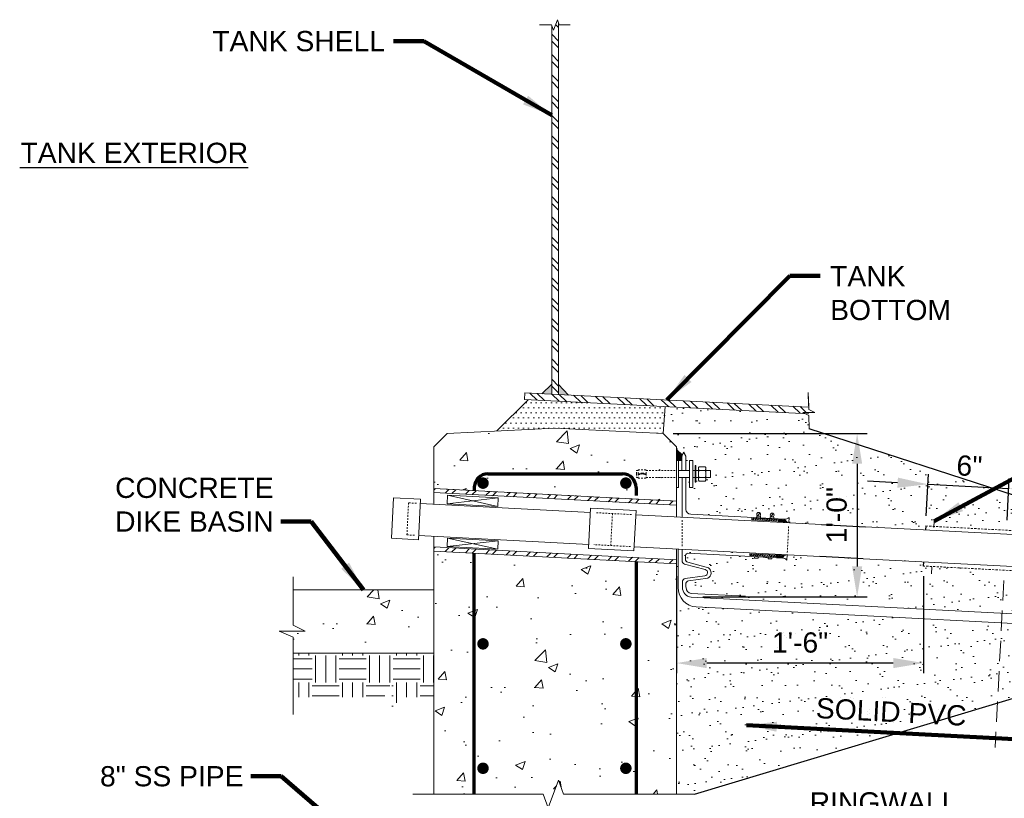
# Model space of a CAD drawing. Header units: inches. Extents: x -617 to 0, y -88 to 191.
# Tile 9 of 10: x -145 to -72, y 125 to 183. Entities that reach past the tile are written whole.
import ezdxf

# ---------------------------------------------------------------- set-up
doc = ezdxf.new("R2010")
doc.units = ezdxf.units.IN
doc.header["$MEASUREMENT"] = 0
for name, pattern in [('( Dashed )', [9, 6, -3]), ('HIDDEN', [0.19685, 0.15748, -0.03937]), ('HIDDEN2', [0.1875, 0.125, -0.0625])]:
    doc.linetypes.add(name, pattern=pattern)
doc.layers.get('DefPoints').update_dxf_attribs({"lineweight": 0})
for name, color, linetype, lineweight in [('G-ANNO-DIMS', 2, 'Continuous', 0), ('G-ANNO-MASK', 1, 'Continuous', 0), ('G-ANNO-NOTE', 4, 'Continuous', 30), ('G-ANNO-PATT', 250, 'Continuous', 0), ('G-GRID-COOR', 2, 'Continuous', 13), ('M-DETL-LGHT', 3, 'Continuous', 0), ('M-DETL-MEDM', 5, 'Continuous', 0), ('M-DETL-MLGT', 2, 'Continuous', 0), ('M-DETL-XLGT', 1, 'Continuous', 0), ('S-REIN-RBAR', 1, 'Continuous', 70), ('X-DETL-XLGT', 1, 'Continuous', 0)]:
    doc.layers.add(name, color=color, linetype=linetype, lineweight=lineweight)
doc.layers.add('G-ANNO-NPLT', color=1, linetype='Continuous', lineweight=0, plot=False)
doc.styles.add("AEC_AC_05ArchDims-CC_1_1'", font='arial.ttf', dxfattribs={"height": 1.5})
doc.styles.add("AEC_AC_44Text-LeftTop_1_1'", font='arial.ttf', dxfattribs={"height": 1.5})
doc.dimstyles.new("AEC_AC_05_Arch-Dims_1_1'", dxfattribs={"dimtxt": 1.5, "dimasz": 2.25, "dimexe": 0.75, "dimexo": 0.75, "dimgap": 0.75, "dimtad": 1, "dimdec": 4, "dimzin": 15, "dimdsep": 46, "dimlunit": 4, "dimtxsty": "AEC_AC_05ArchDims-CC_1_1'", "dimcen": 0.09, "dimclrd": 256, "dimclre": 256, "dimazin": 2, "dimtfac": 0.7, "dimtdec": 4, "dimtix": 1, "dimtmove": 1, "dimatfit": 3, "dimfxl": 1, "dimfrac": 1, "dimtolj": 1, "dimtzin": 15, "dimlwd": 30, "dimlwe": 30, "dimarcsym": 0})
doc.dimstyles.new("AEC_AC_44_Notes_1_1'", dxfattribs={"dimtxt": 1.5, "dimasz": 2.25, "dimexe": 0.75, "dimexo": 0.75, "dimgap": 0.75, "dimtad": 1, "dimjust": 1, "dimdec": 3, "dimzin": 15, "dimdsep": 46, "dimlunit": 5, "dimtxsty": "AEC_AC_44Text-LeftTop_1_1'", "dimcen": 0.09, "dimclrd": 256, "dimclre": 256, "dimazin": 2, "dimtfac": 0.7, "dimtdec": 3, "dimtmove": 1, "dimatfit": 1, "dimfxl": 1, "dimfrac": 1, "dimtolj": 1, "dimtzin": 15, "dimlwd": 30, "dimlwe": 30, "dimarcsym": 0})

# ---------------------------------------------------------------- blocks, each defined once
blk = doc.blocks.new('*D128')
at = {"layer": 'DefPoints', "color": 0, "transparency": 16777216}
for p in [(-71.663, 148.083), (-77.817, 145.303), (-71.825, 144.989)]:
    blk.add_point(p, dxfattribs=at)
at = {"layer": 'G-ANNO-DIMS', "lineweight": 30, "transparency": 16777216}
for p, q in [((-77.777, 146.052), (-77.615, 149.146)), ((-79.901, 148.515), (-82.148, 148.633)), ((-77.655, 148.397), (-71.663, 148.083)), ((-71.786, 145.738), (-71.623, 148.832)), ((-69.416, 147.966), (-67.169, 147.848))]:
    blk.add_line(p, q, dxfattribs=at)
at = {"layer": 'G-ANNO-DIMS', "transparency": 16777216}
for points in [[(-79.882, 148.89), (-79.921, 148.141), (-77.655, 148.397)], [(-69.396, 148.34), (-69.435, 147.591), (-71.663, 148.083)]]:
    blk.add_solid(points, dxfattribs=at)
at = {"layer": 'G-ANNO-DIMS', "color": 0, "lineweight": 30, "transparency": 16777216, "insert": (-74.579, 149.754), "char_height": 1.5, "attachment_point": 5, "rotation": 356.99955, "style": "AEC_AC_05ArchDims-CC_1_1'"}
blk.add_mtext('\\A1;6"', dxfattribs=at)
blk = doc.blocks.new('*D129')
at = {"layer": 'DefPoints', "color": 0, "transparency": 16777216}
for p in [(-96.31, 142.334), (-77.972, 142.334), (-96.31, 135.136)]:
    blk.add_point(p, dxfattribs=at)
at = {"layer": 'G-ANNO-DIMS', "lineweight": 30, "transparency": 16777216}
for p, q in [((-96.31, 141.584), (-96.31, 134.386)), ((-77.972, 141.584), (-77.972, 134.386)), ((-80.222, 135.136), (-94.06, 135.136))]:
    blk.add_line(p, q, dxfattribs=at)
at = {"layer": 'G-ANNO-DIMS', "transparency": 16777216}
for points in [[(-94.06, 135.511), (-94.06, 134.761), (-96.31, 135.136)], [(-80.222, 135.511), (-80.222, 134.761), (-77.972, 135.136)]]:
    blk.add_solid(points, dxfattribs=at)
at = {"layer": 'G-ANNO-DIMS', "color": 0, "lineweight": 30, "transparency": 16777216, "insert": (-87.141, 136.651), "char_height": 1.5, "attachment_point": 5, "style": "AEC_AC_05ArchDims-CC_1_1'"}
blk.add_mtext('\\A1;1\'-6"', dxfattribs=at)
blk = doc.blocks.new('*D130')
at = {"layer": 'DefPoints', "color": 0, "transparency": 16777216}
for p in [(-97.309, 152.165), (-95.108, 140.052), (-82.907, 140.052)]:
    blk.add_point(p, dxfattribs=at)
at = {"layer": 'G-ANNO-DIMS', "lineweight": 30, "transparency": 16777216}
for p, q in [((-96.559, 152.165), (-82.157, 152.165)), ((-82.907, 149.915), (-82.907, 142.302)), ((-94.358, 140.052), (-82.157, 140.052))]:
    blk.add_line(p, q, dxfattribs=at)
at = {"layer": 'G-ANNO-DIMS', "transparency": 16777216}
for points in [[(-83.282, 149.915), (-82.532, 149.915), (-82.907, 152.165)], [(-83.282, 142.302), (-82.532, 142.302), (-82.907, 140.052)]]:
    blk.add_solid(points, dxfattribs=at)
at = {"layer": 'G-ANNO-DIMS', "color": 0, "lineweight": 30, "transparency": 16777216, "insert": (-84.423, 146.109), "char_height": 1.5, "attachment_point": 5, "rotation": 90, "style": "AEC_AC_05ArchDims-CC_1_1'"}
blk.add_mtext('\\A1;1\'-0"', dxfattribs=at)

msp = doc.modelspace()

# ---------------------------------------------------------------- hatches: boundary and pattern name
at = {"layer": 'G-ANNO-PATT'}
h = msp.add_hatch(dxfattribs=at)
h.set_pattern_fill('ANSI32', color=256, style=0, pattern_type=2)
h.set_pattern_definition([(135, (-4544.0063, -4560.7235), (-0.75286508, -0.75286508), []), (135, (-4544.0063, -4560.2216), (-0.75286508, -0.75286508), [])])
h.paths.add_polyline_path([(-105.06035, 182.60682), (-105.15065, 182.85492), (-105.4319, 182.08219), (-105.56035, 182.4351), (-105.57135, 155.07752), (-105.07135, 155.05252)])
h = msp.add_hatch(color=256, dxfattribs=at)
h.paths.add_polyline_path([(-104.31035, 155.01447), (-105.06035, 155.05197), (-105.06035, 155.8029)])
h.paths.add_polyline_path([(-105.56035, 155.07697), (-106.31035, 155.11447), (-105.56035, 155.8279)])
h = msp.add_hatch(dxfattribs=at)
h.set_pattern_fill('ANSI32', color=256, style=0, pattern_type=2)
h.set_pattern_definition([(136.285795, (-4435.9926, -4659.2754), (-0.73578161, -0.7695694), []), (136.285795, (-4436.0038, -4658.7736), (-0.73578161, -0.7695694), [])])
h.paths.add_polyline_path([(-107.59612, 154.68228), (-86.80781, 153.64287), (-86.94613, 153.70813), (-86.04651, 153.72832), (-86.50137, 153.94333), (-86.50543, 154.12422), (-107.57135, 155.17752)])
h = msp.add_hatch(dxfattribs=at)
h.set_pattern_fill('DOTS', color=256, pattern_type=2)
h.set_pattern_definition([(0, (-3895.34252, -3900.05906), (0.1875, 0.375), [0, -0.375])])
h.paths.add_polyline_path([(-97.14896, 154.15993), (-107.32207, 154.66858), (-109.6412, 152.34945), (-105.31534, 152.56575), (-97.30931, 152.16545)])
at = {"layer": 'G-ANNO-PATT', "lineweight": 13}
h = msp.add_hatch(dxfattribs=at)
h.set_pattern_fill('AR-SAND', color=256, style=0, pattern_type=2)
h.set_pattern_definition([(37.5, (-89.4554, 149.3357), (-0.06299, 1.92682), [0, -1.52, 0, -1.7, 0, -1.625]), (7.5, (-89.4554, 149.3357), (1.76978, 2.82215), [0, -0.82, 0, -1.37, 0, -0.525]), (327.5, (-90.6854, 149.3357), (3.11414, 0.00566), [0, -0.5, 0, -1.8, 0, -2.35]), (317.5, (-90.6854, 149.3357), (3.00613, 0.87768), [0, -0.25, 0, -1.18, 0, -1.35])])
h.paths.add_polyline_path([(-88.31347, 145.81005, 0.19891237), (-87.95273, 145.93779), (-87.97363, 145.53876), (-85.55174, 145.41192), (-82.29374, 145.23877), (-77.83251, 145.00336), (-77.81671, 145.30295), (-77.22303, 145.27179), (-61.64747, 144.45448), (-86.46904, 152.50287), (-86.49128, 153.49352), (-86.80781, 153.64287), (-97.14896, 154.15993), (-97.30931, 152.16545), (-96.30931, 151.16545), (-96.30933, 150.97964), (-96.30933, 150.97871), (-95.87407, 150.54345, -0.06666245), (-95.76531, 150.78562), (-95.62464, 150.48625), (-95.62464, 149.42956), (-95.35055, 149.42956), (-95.35055, 150.16545), (-95.08644, 150.16545), (-95.08644, 149.42956), (-94.9317, 149.42956), (-94.9317, 149.78823), (-94.86326, 149.78823), (-94.86326, 149.42956), (-94.68717, 149.42956), (-94.68717, 149.5564, -0.2444041), (-94.62121, 149.69369), (-94.1928, 149.69369, -0.23624493), (-94.12676, 149.5615), (-94.12602, 149.5615), (-94.12602, 149.42956), (-93.78712, 149.42956), (-93.78712, 148.9011), (-94.12602, 148.9011), (-94.12602, 148.76916), (-94.12676, 148.76916, -0.2361156), (-94.1928, 148.63705), (-94.62121, 148.63705, -0.24440403), (-94.68717, 148.77433), (-94.68717, 148.9011), (-94.86326, 148.9011), (-94.86326, 148.54243), (-94.9317, 148.54243), (-94.9317, 148.9011), (-95.08644, 148.9011), (-95.08644, 148.16545), (-95.35055, 148.16545), (-95.35055, 148.9011), (-95.62464, 148.9011), (-95.62464, 146.52426, 0.33673655), (-95.2552, 146.17442), (-90.3623, 145.91759), (-90.36227, 145.91815), (-90.35979, 145.96553), (-90.3598, 145.96553), (-90.35622, 146.03379), (-90.28663, 146.03014), (-90.28562, 146.04928, -7.52721483), (-90.21589, 146.02644), (-90.07557, 146.01908), (-90.07914, 145.95082), (-90.08162, 145.90345), (-90.08165, 145.90286), (-89.36368, 145.86517), (-89.36364, 145.86585), (-89.36116, 145.91318), (-89.36117, 145.91318), (-89.35759, 145.98145), (-89.288, 145.9778), (-89.28699, 145.99693, -7.52721483), (-89.21726, 145.97409), (-89.07694, 145.96674), (-89.08051, 145.89847), (-89.08299, 145.85115), (-89.08303, 145.85044), (-88.72404, 145.8316)])
at = {"layer": 'G-ANNO-PATT'}
h = msp.add_hatch(dxfattribs=at)
h.set_pattern_fill('AR-CONC', color=256, style=0, pattern_type=2)
h.set_pattern_definition([(50, (-105.215, 149.543), (7.1726, -0.6275), [0.75, -8.25]), (355, (-105.215, 149.543), (-1.3875, 7.522), [0.6, -6.6]), (100.45, (-104.617, 149.491), (5.785, 6.8944), [0.6374, -7.0114]), (46.18, (-105.215, 151.543), (10.6724, -1.655), [1.125, -12.375]), (96.64, (-104.325, 151.405), (9.347, 9.741), [0.956, -10.517]), (351.18, (-105.215, 151.543), (9.347, 9.741), [0.9, -9.9]), (21, (-104.215, 151.043), (5.969, -4.0262), [0.75, -8.25]), (326, (-104.215, 151.043), (2.433, 7.2515), [0.6, -6.6]), (71.45, (-103.7174, 150.708), (8.4022, 3.2253), [0.6374, -7.0114]), (37.5, (-105.2148, 149.5432), (0.1216, 3.32894), [0, -6.52, 0, -6.7, 0, -6.625]), (7.5, (-105.215, 149.543), (2.6307, 3.9441), [0, -3.82, 0, -6.37, 0, -2.525]), (327.5, (-107.4448, 149.5432), (5.3382, -0.22555), [0, -2.5, 0, -7.8, 0, -10.35]), (317.5, (-108.445, 149.543), (5.8319, 1.001), [0, -3.25, 0, -5.18, 0, -7.35])])
h.paths.add_polyline_path([(-96.31026, 150.97964), (-96.30933, 150.97964), (-96.30931, 151.16545), (-97.30931, 152.16545), (-105.31534, 152.56575), (-109.6412, 152.34945), (-113.31534, 152.16575), (-114.31035, 151.17073), (-114.31035, 148.07904), (-96.31035, 147.13556), (-96.30974, 147.13556), (-96.30963, 148.16545), (-96.31035, 148.16545), (-96.31035, 148.45932), (-96.31035, 148.9011), (-98.55462, 148.9011), (-98.55462, 148.85171), (-99.14893, 148.85171), (-99.14893, 148.9011), (-99.28111, 148.9011), (-99.28111, 149.16545), (-99.28111, 149.42956), (-99.14893, 149.42956), (-99.14893, 149.47895), (-98.55462, 149.47895), (-98.55462, 149.42956), (-96.31035, 149.42956), (-96.31035, 149.87134), (-96.31035, 150.16545), (-96.30941, 150.16545), (-96.30933, 150.97871)])
h = msp.add_hatch(dxfattribs=at)
h.set_pattern_fill('AR-CONC', color=256, style=0, pattern_type=2)
h.set_pattern_definition([(50, (-106.8166, 133.3114), (7.1726, -0.6275), [0.75, -8.25]), (355, (-106.8166, 133.3114), (-1.3875, 7.522), [0.6, -6.6]), (100.45, (-106.219, 133.259), (5.785, 6.8944), [0.6374, -7.0114]), (46.184, (-106.8166, 135.311), (10.6724, -1.655), [1.125, -12.375]), (96.636, (-105.927, 135.173), (9.3466, 9.741), [0.956, -10.517]), (351.18, (-106.817, 135.311), (9.347, 9.741), [0.9, -9.9]), (21, (-105.8166, 134.8114), (5.969, -4.0262), [0.75, -8.25]), (326, (-105.8166, 134.8114), (2.433, 7.2515), [0.6, -6.6]), (71.45, (-105.319, 134.476), (8.4022, 3.2253), [0.6374, -7.0114]), (37.5, (-106.8166, 133.3114), (0.1216, 3.32894), [0, -6.52, 0, -6.7, 0, -6.625]), (7.5, (-106.8166, 133.3114), (2.6307, 3.9441), [0, -3.82, 0, -6.37, 0, -2.525]), (327.5, (-109.0466, 133.3114), (5.33822, -0.22555), [0, -2.5, 0, -7.8, 0, -10.35]), (317.5, (-110.0466, 133.3114), (5.8319, 1.001), [0, -3.25, 0, -5.18, 0, -7.35])])
h.paths.add_polyline_path([(-96.31696, 142.50393), (-114.31035, 143.44569), (-114.31035, 143.29454), (-114.31035, 140.56575), (-114.31035, 135.86826), (-114.31035, 125.42052), (-106.19665, 125.42052), (-105.82165, 124.39022), (-105.07165, 126.45083), (-104.69665, 125.42052), (-96.31035, 125.42052), (-96.31023, 135.68319), (-96.31035, 135.68319), (-96.31035, 141.58223), (-96.31035, 142.06915), (-96.3103, 142.06915), (-96.31025, 142.50393)])
at = {"layer": 'G-ANNO-PATT', "lineweight": 13}
h = msp.add_hatch(dxfattribs=at)
h.set_pattern_fill('AR-SAND', color=256, style=0, pattern_type=2)
h.set_pattern_definition([(37.5, (-85.993, 132.5584), (-0.06299, 1.92682), [0, -1.52, 0, -1.7, 0, -1.625]), (7.5, (-85.993, 132.5584), (1.76978, 2.82215), [0, -0.82, 0, -1.37, 0, -0.525]), (327.5, (-87.223, 132.5584), (3.11414, 0.00566), [0, -0.5, 0, -1.8, 0, -2.35]), (317.5, (-87.223, 132.5584), (3.00613, 0.87768), [0, -0.25, 0, -1.18, 0, -1.35])])
h.paths.add_polyline_path([(-94.85192, 139.29465, -0.40060533), (-96.17615, 140.7471), (-96.17615, 143.58967), (-96.31012, 143.59669), (-96.31013, 143.59645), (-96.31014, 142.80434), (-96.31014, 142.50393), (-96.31015, 142.06915), (-96.31015, 141.58223), (-96.31023, 135.68319), (-96.31035, 125.42052), (-94.98112, 125.42052), (-59.73268, 136.02174), (-59.73268, 137.46749)])
h = msp.add_hatch(dxfattribs=at)
h.set_pattern_fill('AR-SAND', color=256, style=0, pattern_type=2)
h.set_pattern_definition([(37.5, (-84.3317, 141.118), (-0.06299, 1.92682), [0, -1.52, 0, -1.7, 0, -1.625]), (7.5, (-84.3317, 141.118), (1.76978, 2.82215), [0, -0.82, 0, -1.37, 0, -0.525]), (327.5, (-85.5617, 141.118), (3.11414, 0.00566), [0, -0.5, 0, -1.8, 0, -2.35]), (317.5, (-85.5617, 141.118), (3.00613, 0.87768), [0, -0.25, 0, -1.18, 0, -1.35])])
h.paths.add_polyline_path([(-95.89017, 142.70848, 0.31704265), (-95.72132, 142.47507), (-94.17329, 142.07519, -0.76843588), (-94.20713, 141.59324), (-95.66855, 141.40668, 0.36296514), (-95.87124, 141.15814), (-95.86638, 140.76031, 0.39117239), (-95.22053, 140.01898), (-59.73268, 138.17655), (-59.73268, 138.31221), (-60.63253, 138.76174), (-58.83283, 138.76174), (-59.73268, 139.21206), (-59.73268, 141.17978), (-61.67889, 141.4797), (-77.35895, 142.30158), (-77.97236, 142.33374), (-77.95649, 142.63518), (-82.46065, 142.87227), (-85.67662, 143.03955), (-88.09788, 143.16641), (-88.11885, 142.76606, 0.17799146), (-88.42403, 142.92707), (-88.46434, 142.92919), (-88.87491, 142.95083), (-88.87484, 142.95233), (-88.87165, 143.011), (-90.86879, 143.11568), (-90.86225, 143.24051), (-88.86499, 143.13582), (-88.86487, 143.13582), (-88.86168, 143.19449), (-88.86106, 143.2064), (-95.90075, 143.57524)])
h.paths.add_polyline_path([(-90.5132, 143.03649), (-90.51316, 143.03716), (-90.23252, 143.02237), (-90.23255, 143.02179), (-90.23488, 142.97722), (-90.23488, 142.97722), (-90.23846, 142.90895), (-90.37878, 142.91631), (-90.51911, 142.92366), (-90.51553, 142.99193)], flags=16)
h.paths.add_polyline_path([(-89.2339, 142.96974), (-89.23392, 142.96948), (-89.23983, 142.85661), (-89.38015, 142.86396), (-89.52048, 142.87132), (-89.51457, 142.98418), (-89.51455, 142.98453)], flags=16)
at = {"layer": 'G-ANNO-PATT'}
h = msp.add_hatch(dxfattribs=at)
h.set_pattern_fill('AR-CONC', color=256, style=0, pattern_type=2)
h.set_pattern_definition([(50, (-119.2755, 138.031), (7.1726, -0.6275), [0.75, -8.25]), (355, (-119.2755, 138.031), (-1.3875, 7.522), [0.6, -6.6]), (100.45, (-118.678, 137.9785), (5.785, 6.8944), [0.6374, -7.0114]), (46.18, (-119.2755, 140.031), (10.672, -1.655), [1.125, -12.375]), (96.64, (-118.386, 139.893), (9.347, 9.741), [0.956, -10.517]), (351.18, (-119.276, 140.031), (9.347, 9.741), [0.9, -9.9]), (21, (-118.2755, 139.531), (5.969, -4.026), [0.75, -8.25]), (326, (-118.2755, 139.531), (2.433, 7.2515), [0.6, -6.6]), (71.45, (-117.778, 139.195), (8.402, 3.2253), [0.6374, -7.0114]), (37.5, (-119.2755, 138.0308), (0.1216, 3.3289), [0, -6.52, 0, -6.7, 0, -6.625]), (7.5, (-119.2755, 138.0308), (2.6307, 3.9441), [0, -3.82, 0, -6.37, 0, -2.525]), (327.5, (-121.5055, 138.0308), (5.3382, -0.22555), [0, -2.5, 0, -7.8, 0, -10.35]), (317.5, (-122.5055, 138.0308), (5.8319, 1.001), [0, -3.25, 0, -5.18, 0, -7.35])])
h.paths.add_polyline_path([(-114.31035, 140.56575), (-124.75027, 140.56575), (-124.75027, 137.94852), (-123.85042, 137.49819), (-125.79172, 137.49819), (-124.75027, 137.04867), (-124.75027, 135.86826), (-114.31035, 135.86826)])
h = msp.add_hatch(dxfattribs=at)
h.set_pattern_fill('EARTH', color=256, style=0, pattern_type=2)
h.set_pattern_definition([(0, (-3895.3465, -3900.063), (2.000004, 2.000004), [2.000004, -2.000004]), (0, (-3895.3465, -3899.313), (2.000004, 2.000004), [2.000004, -2.000004]), (0, (-3895.3465, -3898.563), (2.000004, 2.000004), [2.000004, -2.000004]), (90, (-3895.0965, -3898.313), (-2.000004, 2.000004), [2.000004, -2.000004]), (90, (-3894.3465, -3898.313), (-2.000004, 2.000004), [2.000004, -2.000004]), (90, (-3893.5965, -3898.313), (-2.000004, 2.000004), [2.000004, -2.000004])])
h.paths.add_polyline_path([(-118.00108, 132.60257), (-117.43817, 133.72738), (-117.43817, 131.47776), (-116.87626, 132.60257), (-114.31035, 132.60257), (-114.31035, 135.86826), (-124.75027, 135.86826), (-124.75027, 132.60257)])
at = {"layer": 'M-DETL-MLGT'}
h = msp.add_hatch(dxfattribs=at)
h.set_pattern_fill('ANSI32', color=256, pattern_type=2)
h.set_pattern_definition([(45, (-2654.6882, -3174.4789), (-0.79549513, 0.79549513), []), (45, (-2654.1579, -3174.4789), (-0.79549513, 0.79549513), [])])
h.paths.add_polyline_path([(-114.31035, 148.07904), (-96.44816, 147.14278), (-96.44816, 147.14855)])
at = {"layer": 'M-DETL-XLGT'}
h = msp.add_hatch(dxfattribs=at)
h.set_pattern_fill('ANSI32', color=256, pattern_type=2)
h.set_pattern_definition([(45, (-2654.5783, -3168.1759), (-0.79549513, 0.79549513), []), (45, (-2654.048, -3168.1759), (-0.79549513, 0.79549513), [])])
h.paths.add_polyline_path([(-114.31035, 148.07837), (-114.31035, 147.77796), (-96.31035, 146.84306), (-96.31035, 147.14347)])
h = msp.add_hatch(dxfattribs=at)
h.set_pattern_fill('ANSI31', color=256, pattern_type=2)
h.set_pattern_definition([(45, (-3895.34646, -3900.06299), (-0.0883883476, 0.0883883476), [])])
h.paths.add_polyline_path([(-90.72415, 145.882), (-90.73069, 145.75717), (-88.73343, 145.65248), (-88.72689, 145.77731)])
h.paths.add_polyline_path([(-90.86225, 143.24051), (-90.86879, 143.11568), (-88.87165, 143.011), (-88.86826, 143.07341), (-88.86499, 143.13582)])
h = msp.add_hatch(dxfattribs=at)
h.set_pattern_fill('AR-SAND', color=256, pattern_type=2)
h.set_pattern_definition([(34.4995, (-2690.522457, -3055.506592), (0.00064518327, 0.03276715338), [0, -0.0258, 0, -0.02892, 0, -0.0276]), (4.49955, (-2690.522457, -3055.50659), (0.03255623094, 0.04633588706), [0, -0.01392, 0, -0.02328, 0, -0.00888]), (324.5, (-2690.546457, -3055.505392), (0.05287289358, -0.002674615), [0, -0.00852, 0, -0.0306, 0, -0.03996]), (314.5, (-2690.546457, -3055.50539), (0.05181499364, 0.0122254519), [0, -0.0042, 0, -0.02004, 0, -0.02292])])
h.paths.add_polyline_path([(-88.31347, 145.81005), (-88.72405, 145.83157), (-88.73657, 145.58358), (-88.07968, 145.5504)])
h = msp.add_hatch(dxfattribs=at)
h.set_pattern_fill('ANSI32', color=256, pattern_type=2)
h.set_pattern_definition([(45, (-2654.5849, -3172.5118), (-0.79549513, 0.79549513), []), (45, (-2654.0546, -3172.5118), (-0.79549513, 0.79549513), [])])
h.paths.add_polyline_path([(-114.31035, 143.74611), (-114.31035, 143.44569), (-96.31696, 142.50393), (-96.31696, 142.81155)])
h = msp.add_hatch(dxfattribs=at)
h.set_pattern_fill('AR-SAND', color=256, pattern_type=2)
h.set_pattern_definition([(34.4995, (-2690.618457, -3057.162592), (0.00064518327, 0.03276715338), [0, -0.0258, 0, -0.02892, 0, -0.0276]), (4.49955, (-2690.618457, -3057.16259), (0.03255623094, 0.04633588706), [0, -0.01392, 0, -0.02328, 0, -0.00888]), (324.5, (-2690.630457, -3057.161392), (0.05287289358, -0.002674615), [0, -0.00852, 0, -0.0306, 0, -0.03996]), (314.5, (-2690.630457, -3057.16139), (0.05181499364, 0.0122254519), [0, -0.0042, 0, -0.02004, 0, -0.02292])])
h.paths.add_polyline_path([(-88.46425, 142.93081), (-88.87484, 142.95233), (-88.86168, 143.19449), (-88.20818, 143.16137)])
at = {"layer": 'X-DETL-XLGT'}
msp.add_hatch(color=256, dxfattribs=at).paths.add_polyline_path([(-95.87407, 150.54345), (-96.31026, 150.97964), (-96.31026, 150.16845), (-96.16971, 150.16845), (-95.91554, 150.16845), (-95.91554, 150.25847, -0.07237239)])
msp.add_hatch(color=256, dxfattribs=at).paths.add_polyline_path([(-95.87407, 150.54345), (-96.31026, 150.97964), (-96.31026, 150.16845), (-96.16971, 150.16845), (-95.91554, 150.16845), (-95.91554, 150.25847, -0.07237239)])

# ---------------------------------------------------------------- linework, layer by layer
at = {"layer": 'G-ANNO-MASK'}
for p, q in [((-86.52945, 155.19442), (-86.50759, 154.22046)), ((-86.52323, 154.9173), (-86.50137, 153.94333)), ((-86.04651, 153.72832), (-86.94613, 153.70813)), ((-86.94613, 153.70813), (-86.49128, 153.49352)), ((-86.50137, 153.94333), (-86.04651, 153.72832)), ((-86.49128, 153.49352), (-86.46904, 152.50287)), ((-124.75027, 141.54186), (-124.75027, 137.94852)), ((-125.79172, 137.49819), (-124.75027, 137.04867)), ((-123.85042, 137.49819), (-125.79172, 137.49819)), ((-125.79172, 137.49819), (-124.75027, 137.04867)), ((-123.85042, 137.49819), (-125.79172, 137.49819)), ((-124.75027, 137.94852), (-123.85042, 137.49819)), ((-124.75027, 137.94852), (-123.85042, 137.49819)), ((-124.75027, 137.04867), (-124.75027, 131.32061))]:
    msp.add_line(p, q, dxfattribs=at)
at = {"layer": 'G-ANNO-MASK', "flags": 128}
msp.add_lwpolyline([(-106.46256, 182.46856), (-105.57253, 182.46856), (-105.4319, 182.08219), (-105.15065, 182.85492), (-105.01003, 182.46856), (-104.20919, 182.46856)], dxfattribs=at)
at = {"layer": 'G-ANNO-MASK', "linetype": 'Continuous', "flags": 128}
msp.add_lwpolyline([(-115.87639, 125.42052), (-106.19665, 125.42052), (-105.82165, 124.39022), (-105.07165, 126.45083), (-104.69665, 125.42052), (-94.98112, 125.42052)], dxfattribs=at)
at = {"layer": 'G-ANNO-NOTE'}
msp.add_line((-145.04092, 171.88419), (-128.07892, 171.88419), dxfattribs=at)
at = {"layer": 'G-ANNO-NPLT', "linetype": 'Continuous', "lineweight": 30}
for p, q in [((-61.64747, 144.45448), (-86.46904, 152.50287)), ((-95.62464, 150.48625), (-95.76531, 150.78562)), ((-85.55174, 145.41192), (-82.29374, 145.23877)), ((-77.81671, 145.30295), (-77.83251, 145.00336)), ((-82.46065, 142.87227), (-85.67662, 143.03955)), ((-77.97236, 142.33374), (-77.95649, 142.63518)), ((-94.98112, 125.42052), (-59.73268, 136.02174))]:
    msp.add_line(p, q, dxfattribs=at)
at = {"layer": 'G-GRID-COOR', "linetype": '( Dashed )', "ltscale": 0.25}
msp.add_line((-72.01984, 141.2707), (-72.66911, 128.88376), dxfattribs=at)
at = {"layer": 'M-DETL-LGHT'}
for p, q in [((-96.31035, 150.16545), (-96.16875, 150.16545)), ((-96.31035, 150.16545), (-96.31035, 148.16545)), ((-96.31035, 148.45932), (-96.31035, 149.87134)), ((-96.31035, 148.45932), (-96.31035, 149.87134)), ((-96.16875, 148.16545), (-96.16875, 150.16545)), ((-95.35055, 150.16545), (-95.08644, 150.16545)), ((-95.35055, 150.16545), (-95.35055, 148.16545)), ((-95.08644, 148.16545), (-95.08644, 150.16545)), ((-94.9317, 149.78823), (-94.86326, 149.78823)), ((-94.9317, 148.54243), (-94.9317, 149.78823)), ((-94.86326, 148.54243), (-94.86326, 149.78823)), ((-95.35055, 149.42956), (-96.16875, 149.42956)), ((-95.08644, 149.42956), (-94.9317, 149.42956)), ((-94.86326, 149.42956), (-94.68717, 149.42956)), ((-94.68717, 149.16545), (-94.68717, 149.5615)), ((-94.68717, 149.16545), (-94.68717, 148.76916)), ((-94.62132, 149.69367), (-94.19281, 149.69367)), ((-94.62132, 149.42956), (-94.19281, 149.42956)), ((-94.12602, 149.16545), (-94.12602, 149.5615)), ((-94.12602, 149.42956), (-93.78712, 149.42956)), ((-94.12602, 149.16545), (-94.12602, 148.76916)), ((-93.78712, 149.42956), (-93.78712, 148.9011)), ((-95.35055, 148.9011), (-96.16875, 148.9011)), ((-95.08644, 148.9011), (-94.9317, 148.9011)), ((-94.9317, 148.54243), (-94.86326, 148.54243)), ((-94.86326, 148.9011), (-94.68717, 148.9011)), ((-94.62132, 148.9011), (-94.19281, 148.9011)), ((-94.62132, 148.63698), (-94.19281, 148.63698)), ((-94.12602, 148.9011), (-93.78712, 148.9011)), ((-96.31035, 147.13556), (-114.31035, 148.07904)), ((-96.31035, 146.83515), (-114.31035, 147.77863)), ((-113.30168, 147.58244), (-113.33481, 146.95032)), ((-109.53717, 147.37916), (-113.30168, 147.58244)), ((-96.31035, 148.16545), (-96.16875, 148.16545)), ((-95.35055, 148.16545), (-95.08644, 148.16545)), ((-102.69653, 146.30987), (-115.32036, 146.97103)), ((-113.33481, 146.95032), (-109.57, 146.75299)), ((-109.57031, 146.74705), (-109.53717, 147.37916)), ((-85.55174, 145.41192), (-99.32614, 146.13335)), ((-90.13145, 146.28425), (-90.28562, 146.04928)), ((-89.13282, 146.23191), (-89.28699, 145.99693)), ((-90.72415, 145.882), (-90.73069, 145.75717)), ((-90.73069, 145.75717), (-88.73343, 145.65248)), ((-88.72689, 145.77731), (-90.72415, 145.882)), ((-90.35622, 146.03379), (-90.36227, 145.91815)), ((-90.35622, 146.03379), (-90.3598, 145.96553)), ((-90.21589, 146.02644), (-90.35622, 146.03379)), ((-90.21589, 146.02644), (-90.07557, 146.01908)), ((-90.07557, 146.01908), (-90.08162, 145.90345)), ((-90.07557, 146.01908), (-90.07914, 145.95082)), ((-89.35759, 145.98145), (-89.36364, 145.86585)), ((-89.35759, 145.98145), (-89.36117, 145.91318)), ((-89.21726, 145.97409), (-89.35759, 145.98145)), ((-89.21726, 145.97409), (-89.07694, 145.96674)), ((-89.07694, 145.96674), (-89.08299, 145.85115)), ((-89.07694, 145.96674), (-89.08051, 145.89847)), ((-88.73343, 145.65248), (-88.72689, 145.77731)), ((-77.2022, 145.66917), (-77.22694, 145.19715)), ((-82.29374, 145.23877), (-61.64197, 144.14903)), ((-102.82083, 143.93781), (-115.44466, 144.59923)), ((-113.30168, 144.40851), (-113.33481, 143.77639)), ((-109.53717, 144.20523), (-113.30168, 144.40851)), ((-109.57031, 143.57312), (-109.53717, 144.20523)), ((-96.31696, 142.80434), (-114.31035, 143.74611)), ((-96.31696, 142.50393), (-114.31035, 143.44569)), ((-113.33481, 143.77639), (-109.57, 143.57906)), ((-85.67662, 143.03955), (-99.45046, 143.76123)), ((-96.17615, 143.58967), (-96.17615, 140.7471)), ((-90.86225, 143.24051), (-90.86879, 143.11568)), ((-88.86499, 143.13582), (-90.86225, 143.24051)), ((-90.86879, 143.11568), (-88.87153, 143.01099)), ((-90.5132, 143.03649), (-90.51911, 142.92366)), ((-90.51911, 142.92366), (-90.51553, 142.99193)), ((-90.37878, 142.91631), (-90.51911, 142.92366)), ((-90.37878, 142.91631), (-90.23846, 142.90895)), ((-90.23255, 143.02179), (-90.23846, 142.90895)), ((-90.23846, 142.90895), (-90.23488, 142.97722)), ((-89.51457, 142.98418), (-89.52048, 142.87132)), ((-89.38015, 142.86396), (-89.52048, 142.87132)), ((-89.38015, 142.86396), (-89.23983, 142.85661)), ((-89.23392, 142.96948), (-89.23983, 142.85661)), ((-88.87153, 143.01099), (-88.86499, 143.13582)), ((-61.66319, 141.77751), (-82.46065, 142.87227)), ((-77.36085, 142.26535), (-77.38787, 141.7498)), ((-59.73268, 137.46749), (-94.85192, 139.29465))]:
    msp.add_line(p, q, dxfattribs=at)
at = {"layer": 'M-DETL-LGHT', "flags": 128}
for points in [[(-117.46585, 144.39338), (-117.31351, 147.38952), (-117.46585, 144.39338), (-115.46101, 144.28714), (-115.30394, 147.28421), (-117.31384, 147.38954)], [(-102.6802, 146.6214), (-99.30982, 146.44477), (-99.46683, 143.44888), (-102.8372, 143.6255), (-102.6802, 146.6214)]]:
    msp.add_lwpolyline(points, dxfattribs=at)
at = {"layer": 'M-DETL-LGHT'}
for centre in [(-90.20854, 146.16676), (-89.20991, 146.11442)]:
    msp.add_circle(centre, 0.14052, dxfattribs=at)
for centre, radius, start, end in [((-94.52215, 149.56161), 0.1651, 126.8698917, 233.1300944), ((-94.12591, 149.16537), 0.56134, 151.9275056, 179.9999917), ((-94.12591, 149.16537), 0.56134, 179.9999945, 208.0724806), ((-94.29186, 149.56161), 0.1651, 306.8698945, 53.1300973), ((-94.6881, 149.16537), 0.56134, 0, 28.0724861), ((-94.6881, 149.16537), 0.56134, 331.9275056, 359.9999917), ((-94.52215, 148.76913), 0.1651, 126.8698917, 233.1300944), ((-94.29186, 148.76913), 0.1651, 306.8698945, 53.1300973), ((-94.75309, 140.71465), 1.42343, 178.6936435, 266.0188535)]:
    msp.add_arc(centre, radius, start, end, dxfattribs=at)
at = {"layer": 'M-DETL-MEDM'}
for p, q in [((-95.91458, 149.42956), (-95.91554, 150.25847)), ((-95.89467, 148.9011), (-95.89467, 145.95362)), ((-96.31035, 142.06915), (-96.31035, 135.68319)), ((-59.73268, 138.17655), (-95.22053, 140.01898))]:
    msp.add_line(p, q, dxfattribs=at)
at = {"layer": 'M-DETL-MEDM', "flags": 128}
msp.add_lwpolyline([(-95.90075, 143.57524), (-95.89017, 142.70848, 0.31704265), (-95.72132, 142.47507), (-94.17329, 142.07519, -0.76843588), (-94.20713, 141.59324), (-95.66855, 141.40668, 0.36296514), (-95.87124, 141.15814), (-95.86638, 140.76031)], format="xyb", dxfattribs=at)
at = {"layer": 'M-DETL-MEDM'}
for centre, radius, start, end in [((-94.91554, 150.25847), 1, 148.1870007, 180), ((-94.91554, 150.25847), 1, 148.1870007, 180), ((-95.14217, 140.73926), 0.72452, 178.3350939, 263.7913542)]:
    msp.add_arc(centre, radius, start, end, dxfattribs=at)
at = {"layer": 'M-DETL-MLGT'}
for p, q in [((-105.56035, 182.4351), (-105.56035, 155.07697)), ((-105.06035, 182.60682), (-105.06035, 155.05197)), ((-105.56035, 155.8279), (-106.31035, 155.11447)), ((-105.06035, 155.8029), (-104.31035, 155.01447)), ((-107.57135, 155.17752), (-86.50543, 154.12422)), ((-107.59612, 154.68228), (-86.48304, 153.62663)), ((-113.31534, 152.16575), (-114.31035, 151.17073)), ((-105.31534, 152.56575), (-113.31534, 152.16575)), ((-105.31534, 152.56575), (-97.30931, 152.16545)), ((-97.30931, 152.16545), (-96.30931, 151.16545)), ((-114.31035, 146.91814), (-114.31035, 151.17073)), ((-96.30987, 145.9747), (-96.30931, 151.16545)), ((-114.31035, 150.17936), (-114.31035, 150.18028)), ((-95.62464, 150.48625), (-95.62464, 149.42956)), ((-95.62464, 148.9011), (-95.62464, 146.52426)), ((-95.2552, 146.17442), (-88.28517, 145.80937)), ((-87.95273, 145.93779), (-87.97363, 145.53876)), ((-114.31035, 125.42052), (-114.31035, 144.5398)), ((-114.31035, 143.29454), (-114.31035, 143.74611)), ((-96.31035, 125.42052), (-96.31013, 143.59645)), ((-96.31035, 141.58223), (-96.31013, 143.59645)), ((-96.31035, 141.58223), (-96.31013, 143.59645)), ((-95.45647, 143.29765), (-88.42403, 142.92707)), ((-88.09788, 143.16641), (-88.11885, 142.76606)), ((-114.31035, 140.56575), (-124.75027, 140.56575)), ((-114.31035, 140.56575), (-124.75027, 140.56575)), ((-91.18781, 140.09179), (-95.21471, 140.30216)), ((-114.31035, 135.86826), (-124.75027, 135.86826))]:
    msp.add_line(p, q, dxfattribs=at)
at = {"layer": 'M-DETL-MLGT', "linetype": 'HIDDEN2'}
for p, q in [((-99.28111, 149.16545), (-99.28111, 149.42956)), ((-99.28111, 149.16545), (-99.28111, 149.42956)), ((-99.28111, 149.42956), (-99.14893, 149.42956)), ((-99.28111, 149.16545), (-99.28111, 148.9011)), ((-99.28111, 149.16545), (-99.28111, 148.9011)), ((-99.14893, 149.16545), (-99.14893, 149.47895)), ((-99.14893, 149.47895), (-98.55462, 149.47895)), ((-99.14893, 149.16545), (-98.98383, 149.16545)), ((-99.14893, 149.16545), (-99.14893, 148.85171)), ((-99.14893, 149.16545), (-98.98383, 149.16545)), ((-99.14893, 149.11582), (-98.96761, 149.11582)), ((-98.98383, 149.16545), (-98.95985, 149.2313)), ((-98.96761, 149.11582), (-98.94362, 149.18191)), ((-98.95985, 149.2313), (-98.8519, 149.2313)), ((-98.94362, 149.18191), (-98.8519, 149.18191)), ((-98.74395, 149.2313), (-98.8519, 149.2313)), ((-98.76017, 149.18191), (-98.8519, 149.18191)), ((-98.73595, 149.11582), (-98.76017, 149.18191)), ((-98.71972, 149.16545), (-98.74395, 149.2313)), ((-98.55462, 149.11582), (-98.73595, 149.11582)), ((-98.55462, 149.16545), (-98.71972, 149.16545)), ((-98.55462, 149.16545), (-98.71972, 149.16545)), ((-98.55462, 149.16545), (-98.55462, 149.47895)), ((-98.55462, 149.42956), (-96.31035, 149.42956)), ((-98.55462, 149.16545), (-98.55462, 148.85171)), ((-99.28111, 148.9011), (-99.14893, 148.9011)), ((-99.14893, 148.85171), (-98.55462, 148.85171)), ((-98.55462, 148.9011), (-96.31035, 148.9011)), ((-116.19187, 147.01668), (-116.30912, 144.64453)), ((-115.60474, 146.98593), (-116.19187, 147.01668)), ((-99.65781, 146.15072), (-102.29295, 146.28873)), ((-101.18712, 143.85222), (-101.06288, 146.22431)), ((-95.89467, 145.738), (-95.89467, 143.73397)), ((-115.75012, 144.61524), (-116.3092, 144.64453)), ((-88.089, 143.33596), (-87.98318, 145.35641)), ((-99.72654, 143.77569), (-102.43038, 143.91736))]:
    msp.add_line(p, q, dxfattribs=at)
at = {"layer": 'M-DETL-MLGT', "linetype": 'HIDDEN'}
for p, q in [((-77.81671, 145.30295), (-61.64747, 144.45448)), ((-88.46425, 142.93081), (-88.20818, 143.16137)), ((-61.67889, 141.4797), (-77.97236, 142.33374))]:
    msp.add_line(p, q, dxfattribs=at)
at = {"layer": 'M-DETL-MLGT', "flags": 128}
for points in [[(-107.59612, 154.68228), (-107.57135, 155.17752)], [(-109.6412, 152.34945), (-107.32207, 154.66858)], [(-97.30931, 152.16545), (-97.14896, 154.15993)]]:
    msp.add_lwpolyline(points, dxfattribs=at)
at = {"layer": 'M-DETL-MLGT', "linetype": 'HIDDEN'}
msp.add_lwpolyline([(-117.32944, 147.0763), (-117.32948, 147.07631)], dxfattribs=at)
at = {"layer": 'M-DETL-MLGT', "flags": 128}
msp.add_lwpolyline([(-95.64619, 143.12722), (-95.64876, 142.84436, 0.36969909), (-95.47059, 142.61441), (-93.94679, 142.1884, -0.59653847), (-93.98419, 141.43544), (-95.41782, 141.22831, 0.42600054), (-95.61957, 140.96809), (-95.61566, 140.76304)], format="xyb", dxfattribs=at)
at = {"layer": 'M-DETL-MLGT'}
for centre, radius, start, end in [((-95.20964, 146.59252), 0.42058, 189.3405441, 263.7815849), ((-88.28729, 146.30936), 0.5, 266.999548, 311.999548), ((-95.36756, 143.00787), 0.30311, 107.0568357, 156.8116922), ((-88.49043, 142.43149), 0.5, 41.999548, 86.999548), ((-95.17662, 140.72025), 0.41982, 178.4549222, 264.7952554)]:
    msp.add_arc(centre, radius, start, end, dxfattribs=at)
at = {"layer": 'M-DETL-XLGT'}
for p, q in [((-113.30168, 147.58244), (-109.57, 146.75299)), ((-109.53717, 147.37916), (-113.33481, 146.95032)), ((-88.73657, 145.58358), (-88.72405, 145.83157)), ((-88.31347, 145.81005), (-88.07968, 145.5504)), ((-109.53717, 144.20523), (-113.33481, 143.77639)), ((-113.30168, 144.40851), (-109.57, 143.57906)), ((-88.86168, 143.19449), (-88.87484, 142.95233))]:
    msp.add_line(p, q, dxfattribs=at)
at = {"layer": 'S-REIN-RBAR'}
for p, q in [((-110.31035, 149.16545), (-100.31035, 149.16545)), ((-111.30971, 148.20119), (-111.30971, 147.96965)), ((-99.31035, 148.16545), (-99.31035, 147.57224))]:
    msp.add_line(p, q, dxfattribs=at)
at = {"layer": 'S-REIN-RBAR', "const_width": 0.42588, "flags": 128}
for points in [[(-110.66551, 148.69434, -1), (-110.66551, 148.26846, -1), (-110.66551, 148.69434)], [(-100.06663, 148.69434, 1), (-100.06663, 148.26846, 1), (-100.06663, 148.69434)], [(-110.66551, 136.77278, -1), (-110.66551, 136.34689, -1), (-110.66551, 136.77278)], [(-100.06663, 136.77278, 1), (-100.06663, 136.34689, 1), (-100.06663, 136.77278)], [(-110.66551, 127.54355, -1), (-110.66551, 127.11767, -1), (-110.66551, 127.54355)], [(-100.06663, 127.54355, 1), (-100.06663, 127.11767, 1), (-100.06663, 127.54355)]]:
    msp.add_lwpolyline(points, format="xyb", dxfattribs=at)
at = {"layer": 'S-REIN-RBAR', "flags": 128}
for points in [[(-111.31035, 125.42052), (-111.31035, 143.28868)], [(-99.31035, 142.6606), (-99.31035, 125.42052)]]:
    msp.add_lwpolyline(points, dxfattribs=at)
at = {"layer": 'S-REIN-RBAR'}
for centre, start, end in [((-110.31035, 148.16545), 90, 177.9513429), ((-100.31035, 148.16545), 0, 90)]:
    msp.add_arc(centre, 1, start, end, dxfattribs=at)
at = {"layer": 'X-DETL-XLGT'}
for p, q in [((-95.87407, 150.54345), (-96.31026, 150.97964)), ((-95.87407, 150.54345), (-96.31026, 150.97964)), ((-96.16875, 150.16545), (-95.91458, 150.16545))]:
    msp.add_line(p, q, dxfattribs=at)

# ---------------------------------------------------------------- texts
at = {"layer": 'G-ANNO-NOTE', "char_height": 1.5, "style": "AEC_AC_44Text-LeftTop_1_1'"}
for s, insert, attachment_point in [('TANK SHELL', (-130.7489, 180.49682), 7), ('TANK EXTERIOR', (-144.97787, 173.72978), 1), ('8" SS PIPE ', (-139.08014, 125.97004), 7), ('RINGWALL', (-86.42005, 124.78889), 4)]:
    msp.add_mtext(s, dxfattribs=dict(at, insert=insert, attachment_point=attachment_point))
at = {"layer": 'G-ANNO-NOTE', "char_height": 1.5, "attachment_point": 7, "style": "AEC_AC_44Text-LeftTop_1_1'"}
for s, insert, width in [('TANK BOTTOM', (-84.90707, 160.55346), 9.8197851), ('CONCRETE DIKE BASIN', (-137.95842, 144.8618), 15.0470109)]:
    msp.add_mtext(s, dxfattribs=dict(at, insert=insert, width=width))
at = {"layer": 'G-ANNO-NOTE', "linetype": 'Continuous', "lineweight": 30, "insert": (-86.00059, 131.04041), "char_height": 1.5, "attachment_point": 7, "rotation": 356.999548, "style": "AEC_AC_44Text-LeftTop_1_1'"}
msp.add_mtext('SOLID PVC', dxfattribs=at)

# ---------------------------------------------------------------- dimensions: what is measured, and where the dimension line sits
at = {"layer": 'G-ANNO-DIMS', "lineweight": 30}
for base, p1, p2, angle, text, picture, middle in [((-82.90739, 140.05207), (-97.30931, 152.16545), (-95.10774, 140.05207), 270, '1\'-0"', '*D130', (-84.42325, 146.10876)), ((-96.31015, 135.1355), (-77.97236, 142.33374), (-96.31015, 142.33396), 180, '1\'-6"', '*D129', (-87.14125, 136.65136))]:
    dim = msp.add_linear_dim(base=base, p1=p1, p2=p2, angle=angle, text=text, dimstyle="AEC_AC_05_Arch-Dims_1_1'", dxfattribs=at)
    dim.commit()
    dim.dimension.update_dxf_attribs({"geometry": picture, "text_midpoint": middle})
dim = msp.add_linear_dim(base=(-71.66275, 148.08334), p1=(-77.81671, 145.30295), p2=(-71.82495, 144.98889), angle=356.999548, dimstyle="AEC_AC_05_Arch-Dims_1_1'", dxfattribs=at)
dim.commit()
dim.dimension.update_dxf_attribs({"geometry": '*D128', "text_midpoint": (-74.57928, 149.75415)})

# ---------------------------------------------------------------- leaders
at = {"layer": 'G-ANNO-NOTE', "lineweight": 30, "annotation_type": 0, "has_hookline": 1}
for points, hookline_direction, text_width in [([(-105.56035, 175.76279), (-115.05949, 181.27254), (-117.30949, 181.27254)], 1, 12.68656), ([(-97.03839, 154.65087), (-87.90707, 163.85491), (-85.65707, 163.85491)], 0, 8.65109), ([(-119.53031, 140.56575), (-123.41231, 145.63752), (-125.66231, 145.63752)], 1, 11.54161), ([(-112.76219, 115.62303), (-125.63045, 126.74576), (-127.88045, 126.74576)], 1, 10.44679)]:
    msp.add_leader(points, dimstyle="AEC_AC_44_Notes_1_1'", override={"dimtad": 0, "dimclrd": 0, "dimlwd": 65534}, dxfattribs=dict(at, hookline_direction=hookline_direction, text_width=text_width))
at = {"layer": 'G-ANNO-NOTE', "linetype": 'Continuous', "lineweight": 30, "annotation_type": 0, "has_hookline": 1, "hookline_direction": 0, "text_width": 14.63165}
msp.add_leader([(-77.2022, 145.66917), (-54.52718, 157.82492), (-52.27718, 157.82492)], dimstyle="AEC_AC_44_Notes_1_1'", override={"dimtad": 0, "dimclrd": 0, "dimlwd": 65534}, dxfattribs=at)
at = {"layer": 'G-ANNO-NOTE', "linetype": 'Continuous', "lineweight": 30}
for points in [[(-91.12188, 130.53214), (-72.6335, 129.56306)], [(-54.14513, 128.59398), (-72.6335, 129.56306)]]:
    msp.add_leader(points, dimstyle="AEC_AC_44_Notes_1_1'", override={"dimclrd": 0, "dimlwd": 65534}, dxfattribs=at)

doc.saveas('drawing.dxf')
